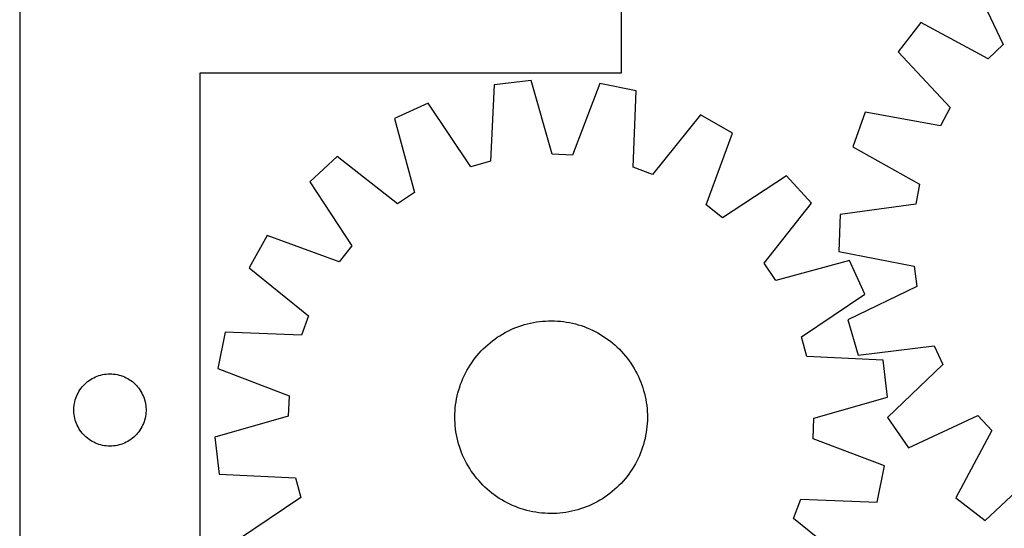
# Model space of a CAD drawing. Header units: millimetres. Extents: x 7 to 1493, y 7 to 2993.
# Tile 6 of 15: x 7 to 416, y 2400 to 2611. Entities that reach past the tile are written whole.
import ezdxf

# ---------------------------------------------------------------- set-up
doc = ezdxf.new("R2010")
doc.units = ezdxf.units.MM
doc.layers.add('CUT', color=7, linetype='CONTINUOUS', true_color=0x000000)

msp = doc.modelspace()

# ---------------------------------------------------------------- linework, layer by layer
at = {"layer": 'CUT'}
for p, q in [((6.578085, 2689.33474), (6.578085, 2389.33474)), ((256.578085, 2589.33474), (256.578085, 2689.33474)), ((401.718739, 2629.857064), (415.163263, 2601.07826)), ((380.968278, 2610.264101), (371.571317, 2598.081011)), ((408.928898, 2595.19166), (380.968278, 2610.264101)), ((371.571317, 2598.081011), (393.250958, 2574.865329)), ((415.163263, 2601.07826), (408.928898, 2595.19166)), ((81.578085, 2389.33474), (81.578085, 2589.33474)), ((81.578085, 2589.33474), (256.578085, 2589.33474)), ((219.070749, 2586.10334), (203.785416, 2584.345751)), ((227.759816, 2555.550519), (219.070749, 2586.10334)), ((203.785416, 2584.345751), (202.257685, 2552.618148)), ((247.583709, 2584.888037), (236.326382, 2555.185388)), ((262.66405, 2581.836176), (247.583709, 2584.888037)), ((261.486503, 2550.093647), (262.66405, 2581.836176)), ((176.29243, 2576.690584), (162.298339, 2570.295589)), ((193.997565, 2550.318194), (176.29243, 2576.690584)), ((393.250958, 2574.865329), (389.140785, 2567.340315)), ((162.298339, 2570.295589), (170.64975, 2539.648751)), ((289.405937, 2571.869365), (269.52096, 2547.099172)), ((302.805117, 2564.306791), (289.405937, 2571.869365)), ((357.891014, 2573.034751), (352.718755, 2558.544124)), ((389.140785, 2567.340315), (357.891014, 2573.034751)), ((291.876222, 2534.481734), (302.805117, 2564.306791)), ((352.718755, 2558.544124), (380.511359, 2543.164076)), ((138.516533, 2554.519293), (127.183523, 2544.11288)), ((163.504633, 2534.908847), (138.516533, 2554.519293)), ((236.326382, 2555.185388), (227.759816, 2555.550519)), ((202.257685, 2552.618148), (193.997565, 2550.318194)), ((269.52096, 2547.099172), (261.486503, 2550.093647)), ((325.158248, 2546.564092), (298.5921, 2529.151035)), ((335.564661, 2535.231083), (325.158248, 2546.564092)), ((127.183523, 2544.11288), (144.59658, 2517.546732)), ((380.511359, 2543.164076), (378.92771, 2534.737248)), ((170.64975, 2539.648751), (163.504633, 2534.908847)), ((298.5921, 2529.151035), (291.876222, 2534.481734)), ((315.954215, 2510.242982), (335.564661, 2535.231083)), ((378.92771, 2534.737248), (347.447734, 2530.496269)), ((347.447734, 2530.496269), (347.006473, 2515.116547)), ((109.440825, 2521.759749), (101.878251, 2508.360569)), ((139.265882, 2510.830854), (109.440825, 2521.759749)), ((144.59658, 2517.546732), (139.265882, 2510.830854)), ((347.006473, 2515.116547), (378.191507, 2509.07764)), ((101.878251, 2508.360569), (126.648444, 2488.475592)), ((320.694119, 2503.097866), (315.954215, 2510.242982)), ((351.340957, 2511.449277), (320.694119, 2503.097866)), ((357.735952, 2497.455185), (351.340957, 2511.449277)), ((378.191507, 2509.07764), (379.289399, 2500.573876)), ((379.289399, 2500.573876), (350.660698, 2486.812617)), ((331.363562, 2479.750051), (357.735952, 2497.455185)), ((126.648444, 2488.475592), (123.653969, 2480.441135)), ((211.632804, 2483.113961), (212.795331, 2483.59097)), ((212.795331, 2483.59097), (213.972268, 2484.031228)), ((213.972268, 2484.031228), (215.162453, 2484.4343)), ((215.162453, 2484.4343), (216.364711, 2484.799788)), ((216.364711, 2484.799788), (217.577856, 2485.127333)), ((217.577856, 2485.127333), (218.800691, 2485.41661)), ((218.800691, 2485.41661), (220.032009, 2485.667334)), ((220.032009, 2485.667334), (221.270595, 2485.879258)), ((221.270595, 2485.879258), (222.515227, 2486.052172)), ((222.515227, 2486.052172), (223.764675, 2486.185907)), ((223.764675, 2486.185907), (225.017708, 2486.280329)), ((225.017708, 2486.280329), (226.273089, 2486.335345)), ((226.273089, 2486.335345), (227.529578, 2486.350902)), ((227.529578, 2486.350902), (228.785936, 2486.326985)), ((228.785936, 2486.326985), (230.040922, 2486.263616)), ((230.040922, 2486.263616), (231.293299, 2486.160858)), ((231.293299, 2486.160858), (232.54183, 2486.018812)), ((232.54183, 2486.018812), (233.785283, 2485.83762)), ((233.785283, 2485.83762), (235.022432, 2485.617459)), ((235.022432, 2485.617459), (236.252054, 2485.358546)), ((236.252054, 2485.358546), (237.472937, 2485.061139)), ((237.472937, 2485.061139), (238.683876, 2484.725529)), ((238.683876, 2484.725529), (239.883675, 2484.352048)), ((239.883675, 2484.352048), (241.071152, 2483.941065)), ((241.071152, 2483.941065), (242.245133, 2483.492985)), ((242.245133, 2483.492985), (243.40446, 2483.008251)), ((350.660698, 2486.812617), (354.993629, 2472.049276)), ((91.91144, 2481.618682), (88.859579, 2466.538341)), ((123.653969, 2480.441135), (91.91144, 2481.618682)), ((203.992881, 2478.78985), (205.023354, 2479.508969)), ((205.023354, 2479.508969), (206.075907, 2480.195365)), ((206.075907, 2480.195365), (207.149501, 2480.848361)), ((207.149501, 2480.848361), (208.243076, 2481.467312)), ((208.243076, 2481.467312), (209.355553, 2482.051607)), ((209.355553, 2482.051607), (210.485834, 2482.600671)), ((210.485834, 2482.600671), (211.632804, 2483.113961)), ((243.40446, 2483.008251), (244.547989, 2482.48734)), ((244.547989, 2482.48734), (245.674592, 2481.930768)), ((245.674592, 2481.930768), (246.783156, 2481.339082)), ((246.783156, 2481.339082), (247.872588, 2480.712868)), ((247.872588, 2480.712868), (248.941813, 2480.052743)), ((248.941813, 2480.052743), (249.989775, 2479.359358)), ((249.989775, 2479.359358), (251.015441, 2478.633399)), ((333.663516, 2471.489931), (331.363562, 2479.750051)), ((199.206483, 2474.729345), (200.111775, 2475.600811)), ((200.111775, 2475.600811), (201.043993, 2476.443412)), ((201.043993, 2476.443412), (202.002218, 2477.256315)), ((202.002218, 2477.256315), (202.985504, 2478.038719)), ((202.985504, 2478.038719), (203.992881, 2478.78985)), ((251.015441, 2478.633399), (252.017797, 2477.87558)), ((252.017797, 2477.87558), (252.995855, 2477.086651)), ((252.995855, 2477.086651), (253.948649, 2476.267389)), ((253.948649, 2476.267389), (254.87524, 2475.418604)), ((254.87524, 2475.418604), (255.774713, 2474.541133)), ((354.993629, 2472.049276), (386.518484, 2475.942639)), ((386.518484, 2475.942639), (390.19045, 2468.194346)), ((195.872036, 2470.972429), (196.660965, 2471.950487)), ((196.660965, 2471.950487), (197.480226, 2472.903281)), ((197.480226, 2472.903281), (198.329012, 2473.829872)), ((198.329012, 2473.829872), (199.206483, 2474.729345)), ((255.774713, 2474.541133), (256.646179, 2473.635841)), ((256.646179, 2473.635841), (257.48878, 2472.703623)), ((257.48878, 2472.703623), (258.301683, 2471.745398)), ((258.301683, 2471.745398), (259.084087, 2470.762112)), ((365.391119, 2469.9622), (333.663516, 2471.489931)), ((193.034748, 2466.82722), (193.694873, 2467.896445)), ((193.694873, 2467.896445), (194.388257, 2468.944407)), ((194.388257, 2468.944407), (195.114217, 2469.970073)), ((195.114217, 2469.970073), (195.872036, 2470.972429)), ((259.084087, 2470.762112), (259.835218, 2469.754735)), ((259.835218, 2469.754735), (260.554337, 2468.724262)), ((260.554337, 2468.724262), (261.240733, 2467.671709)), ((261.240733, 2467.671709), (261.893729, 2466.598115)), ((367.148708, 2454.676866), (365.391119, 2469.9622)), ((390.19045, 2468.194346), (367.2154, 2446.259856)), ((37.371678, 2462.752046), (38.071276, 2463.079493)), ((38.071276, 2463.079493), (38.786803, 2463.370492)), ((38.786803, 2463.370492), (39.516362, 2463.62427)), ((39.516362, 2463.62427), (40.258018, 2463.840156)), ((40.258018, 2463.840156), (41.009804, 2464.017575)), ((41.009804, 2464.017575), (41.769726, 2464.156058)), ((41.769726, 2464.156058), (42.53577, 2464.255238)), ((42.53577, 2464.255238), (43.305903, 2464.314851)), ((43.305903, 2464.314851), (44.078085, 2464.33474)), ((44.078085, 2464.33474), (44.850266, 2464.314851)), ((44.850266, 2464.314851), (45.6204, 2464.255238)), ((45.6204, 2464.255238), (46.386443, 2464.156058)), ((46.386443, 2464.156058), (47.146366, 2464.017575)), ((47.146366, 2464.017575), (47.898152, 2463.840156)), ((47.898152, 2463.840156), (48.639807, 2463.62427)), ((48.639807, 2463.62427), (49.369366, 2463.370492)), ((49.369366, 2463.370492), (50.084893, 2463.079493)), ((50.084893, 2463.079493), (50.784492, 2462.752046)), ((88.859579, 2466.538341), (118.562228, 2455.281014)), ((190.739365, 2462.359092), (191.260275, 2463.502621)), ((191.260275, 2463.502621), (191.816848, 2464.629224)), ((191.816848, 2464.629224), (192.408533, 2465.737788)), ((192.408533, 2465.737788), (193.034748, 2466.82722)), ((261.893729, 2466.598115), (262.51268, 2465.50454)), ((262.51268, 2465.50454), (263.096975, 2464.392063)), ((263.096975, 2464.392063), (263.646039, 2463.261782)), ((263.646039, 2463.261782), (264.159328, 2462.114811)), ((32.080496, 2458.337954), (32.559878, 2458.943637)), ((32.559878, 2458.943637), (33.069804, 2459.52384)), ((33.069804, 2459.52384), (33.608922, 2460.077022)), ((33.608922, 2460.077022), (34.175803, 2460.601719)), ((34.175803, 2460.601719), (34.768943, 2461.096537)), ((34.768943, 2461.096537), (35.386768, 2461.560165)), ((35.386768, 2461.560165), (36.027642, 2461.991373)), ((36.027642, 2461.991373), (36.689864, 2462.389018)), ((36.689864, 2462.389018), (37.371678, 2462.752046)), ((50.784492, 2462.752046), (51.466306, 2462.389018)), ((51.466306, 2462.389018), (52.128528, 2461.991373)), ((52.128528, 2461.991373), (52.769401, 2461.560165)), ((52.769401, 2461.560165), (53.387227, 2461.096537)), ((53.387227, 2461.096537), (53.980367, 2460.601719)), ((53.980367, 2460.601719), (54.547247, 2460.077022)), ((54.547247, 2460.077022), (55.086365, 2459.52384)), ((55.086365, 2459.52384), (55.596291, 2458.943637)), ((55.596291, 2458.943637), (56.075673, 2458.337954)), ((189.022087, 2457.638508), (189.395568, 2458.838307)), ((189.395568, 2458.838307), (189.806551, 2460.025784)), ((189.806551, 2460.025784), (190.25463, 2461.199765)), ((190.25463, 2461.199765), (190.739365, 2462.359092)), ((264.159328, 2462.114811), (264.636338, 2460.952284)), ((264.636338, 2460.952284), (265.076596, 2459.775348)), ((265.076596, 2459.775348), (265.479668, 2458.585163)), ((29.910746, 2454.262875), (30.183225, 2454.985658)), ((30.183225, 2454.985658), (30.492551, 2455.693456)), ((30.492551, 2455.693456), (30.837903, 2456.384391)), ((30.837903, 2456.384391), (31.218365, 2457.056632)), ((31.218365, 2457.056632), (31.63293, 2457.708395)), ((31.63293, 2457.708395), (32.080496, 2458.337954)), ((56.075673, 2458.337954), (56.52324, 2457.708395)), ((56.52324, 2457.708395), (56.937804, 2457.056632)), ((56.937804, 2457.056632), (57.318267, 2456.384391)), ((57.318267, 2456.384391), (57.663619, 2455.693456)), ((57.663619, 2455.693456), (57.972944, 2454.985658)), ((57.972944, 2454.985658), (58.245423, 2454.262875)), ((118.562228, 2455.281014), (118.197096, 2446.714448)), ((188.130157, 2453.977064), (188.389069, 2455.206686)), ((188.389069, 2455.206686), (188.686477, 2456.427569)), ((188.686477, 2456.427569), (189.022087, 2457.638508)), ((265.479668, 2458.585163), (265.845156, 2457.382905)), ((265.845156, 2457.382905), (266.172701, 2456.16976)), ((266.172701, 2456.16976), (266.461978, 2454.946924)), ((266.461978, 2454.946924), (266.712702, 2453.715606)), ((29.122822, 2450.492372), (29.202245, 2451.260715)), ((29.202245, 2451.260715), (29.321116, 2452.023951)), ((29.321116, 2452.023951), (29.479119, 2452.780056)), ((29.479119, 2452.780056), (29.675837, 2453.527024)), ((29.675837, 2453.527024), (29.910746, 2454.262875)), ((58.245423, 2454.262875), (58.480333, 2453.527024)), ((58.480333, 2453.527024), (58.67705, 2452.780056)), ((58.67705, 2452.780056), (58.835054, 2452.023951)), ((58.835054, 2452.023951), (58.953925, 2451.260715)), ((58.953925, 2451.260715), (59.033348, 2450.492372)), ((187.586758, 2450.247931), (187.728804, 2451.496462)), ((187.728804, 2451.496462), (187.909996, 2452.739915)), ((187.909996, 2452.739915), (188.130157, 2453.977064)), ((266.712702, 2453.715606), (266.924626, 2452.47702)), ((266.924626, 2452.47702), (267.09754, 2451.232389)), ((267.09754, 2451.232389), (267.231275, 2449.98294)), ((336.595887, 2445.987799), (367.148708, 2454.676866)), ((29.083058, 2449.720958), (29.122822, 2450.492372)), ((29.083058, 2448.948521), (29.083058, 2449.720958)), ((29.122822, 2448.177108), (29.083058, 2448.948521)), ((29.202245, 2447.408764), (29.122822, 2448.177108)), ((29.321116, 2446.645528), (29.202245, 2447.408764)), ((29.479119, 2445.889424), (29.321116, 2446.645528)), ((58.835054, 2446.645528), (58.67705, 2445.889424)), ((58.953925, 2447.408764), (58.835054, 2446.645528)), ((59.033348, 2448.177108), (58.953925, 2447.408764)), ((59.033348, 2450.492372), (59.073112, 2449.720958)), ((59.073112, 2448.948521), (59.033348, 2448.177108)), ((59.073112, 2449.720958), (59.073112, 2448.948521)), ((118.197096, 2446.714448), (87.644275, 2438.025381)), ((187.396713, 2446.48421), (187.420631, 2447.740568)), ((187.420631, 2447.740568), (187.484, 2448.995554)), ((187.484, 2448.995554), (187.586758, 2450.247931)), ((267.231275, 2449.98294), (267.325697, 2448.729907)), ((267.325697, 2448.729907), (267.380713, 2447.474527)), ((267.380713, 2447.474527), (267.39627, 2446.218038)), ((375.898385, 2433.558033), (404.677189, 2447.002557)), ((404.677189, 2447.002557), (410.563789, 2440.768193)), ((29.675837, 2445.142455), (29.479119, 2445.889424)), ((29.910746, 2444.406604), (29.675837, 2445.142455)), ((30.183225, 2443.683821), (29.910746, 2444.406604)), ((30.492551, 2442.976024), (30.183225, 2443.683821)), ((30.837903, 2442.285089), (30.492551, 2442.976024)), ((57.663619, 2442.976024), (57.318267, 2442.285089)), ((57.972944, 2443.683821), (57.663619, 2442.976024)), ((58.245423, 2444.406604), (57.972944, 2443.683821)), ((58.480333, 2445.142455), (58.245423, 2444.406604)), ((58.67705, 2445.889424), (58.480333, 2445.142455)), ((187.41227, 2445.227721), (187.396713, 2446.48421)), ((187.467287, 2443.97234), (187.41227, 2445.227721)), ((187.561709, 2442.719307), (187.467287, 2443.97234)), ((187.695443, 2441.469859), (187.561709, 2442.719307)), ((267.206226, 2442.454317), (267.06418, 2441.205786)), ((267.308983, 2443.706694), (267.206226, 2442.454317)), ((267.372353, 2444.96168), (267.308983, 2443.706694)), ((267.39627, 2446.218038), (267.372353, 2444.96168)), ((336.230756, 2437.421233), (336.595887, 2445.987799)), ((367.2154, 2446.259856), (375.898385, 2433.558033)), ((31.218365, 2441.612848), (30.837903, 2442.285089)), ((31.63293, 2440.961084), (31.218365, 2441.612848)), ((32.080496, 2440.331525), (31.63293, 2440.961084)), ((32.559878, 2439.725842), (32.080496, 2440.331525)), ((33.069804, 2439.14564), (32.559878, 2439.725842)), ((33.608922, 2438.592457), (33.069804, 2439.14564)), ((34.175803, 2438.067761), (33.608922, 2438.592457)), ((54.547247, 2438.592457), (53.980367, 2438.067761)), ((55.086365, 2439.14564), (54.547247, 2438.592457)), ((55.596291, 2439.725842), (55.086365, 2439.14564)), ((56.075673, 2440.331525), (55.596291, 2439.725842)), ((56.52324, 2440.961084), (56.075673, 2440.331525)), ((56.937804, 2441.612848), (56.52324, 2440.961084)), ((57.318267, 2442.285089), (56.937804, 2441.612848)), ((187.868358, 2440.225227), (187.695443, 2441.469859)), ((188.080281, 2438.986641), (187.868358, 2440.225227)), ((188.331006, 2437.755323), (188.080281, 2438.986641)), ((266.662827, 2438.725184), (266.403914, 2437.495562)), ((266.882988, 2439.962332), (266.662827, 2438.725184)), ((267.06418, 2441.205786), (266.882988, 2439.962332)), ((410.563789, 2440.768193), (395.491348, 2412.807573)), ((34.768943, 2437.572943), (34.175803, 2438.067761)), ((35.386768, 2437.109315), (34.768943, 2437.572943)), ((36.027642, 2436.678106), (35.386768, 2437.109315)), ((36.689864, 2436.280461), (36.027642, 2436.678106)), ((37.371678, 2435.917433), (36.689864, 2436.280461)), ((38.071276, 2435.589986), (37.371678, 2435.917433)), ((38.786803, 2435.298987), (38.071276, 2435.589986)), ((39.516362, 2435.045209), (38.786803, 2435.298987)), ((40.258018, 2434.829324), (39.516362, 2435.045209)), ((41.009804, 2434.651904), (40.258018, 2434.829324)), ((41.769726, 2434.513421), (41.009804, 2434.651904)), ((42.53577, 2434.414242), (41.769726, 2434.513421)), ((43.305903, 2434.354628), (42.53577, 2434.414242)), ((44.078085, 2434.33474), (43.305903, 2434.354628)), ((44.850266, 2434.354628), (44.078085, 2434.33474)), ((45.6204, 2434.414242), (44.850266, 2434.354628)), ((46.386443, 2434.513421), (45.6204, 2434.414242)), ((47.146366, 2434.651904), (46.386443, 2434.513421)), ((47.898152, 2434.829324), (47.146366, 2434.651904)), ((48.639807, 2435.045209), (47.898152, 2434.829324)), ((49.369366, 2435.298987), (48.639807, 2435.045209)), ((50.084893, 2435.589986), (49.369366, 2435.298987)), ((50.784492, 2435.917433), (50.084893, 2435.589986)), ((51.466306, 2436.280461), (50.784492, 2435.917433)), ((52.128528, 2436.678106), (51.466306, 2436.280461)), ((52.769401, 2437.109315), (52.128528, 2436.678106)), ((53.387227, 2437.572943), (52.769401, 2437.109315)), ((53.980367, 2438.067761), (53.387227, 2437.572943)), ((87.644275, 2438.025381), (89.401865, 2422.740048)), ((188.620283, 2436.532488), (188.331006, 2437.755323)), ((188.947827, 2435.319343), (188.620283, 2436.532488)), ((189.313316, 2434.117085), (188.947827, 2435.319343)), ((265.770897, 2435.06374), (265.397416, 2433.86394)), ((266.106507, 2436.274679), (265.770897, 2435.06374)), ((266.403914, 2437.495562), (266.106507, 2436.274679)), ((365.933405, 2426.163907), (336.230756, 2437.421233)), ((189.716388, 2432.9269), (189.313316, 2434.117085)), ((190.156646, 2431.749963), (189.716388, 2432.9269)), ((190.633655, 2430.587436), (190.156646, 2431.749963)), ((191.146945, 2429.440466), (190.633655, 2430.587436)), ((264.053619, 2430.343156), (263.532708, 2429.199627)), ((264.538353, 2431.502483), (264.053619, 2430.343156)), ((264.986433, 2432.676464), (264.538353, 2431.502483)), ((265.397416, 2433.86394), (264.986433, 2432.676464)), ((191.696008, 2428.310185), (191.146945, 2429.440466)), ((192.280304, 2427.197708), (191.696008, 2428.310185)), ((192.899255, 2426.104133), (192.280304, 2427.197708)), ((193.552251, 2425.030539), (192.899255, 2426.104133)), ((262.38445, 2426.964459), (261.758236, 2425.875027)), ((262.976136, 2428.073024), (262.38445, 2426.964459)), ((263.532708, 2429.199627), (262.976136, 2428.073024)), ((362.881544, 2411.083566), (365.933405, 2426.163907)), ((89.401865, 2422.740048), (121.129468, 2421.212317)), ((194.238647, 2423.977986), (193.552251, 2425.030539)), ((194.957765, 2422.947513), (194.238647, 2423.977986)), ((195.708897, 2421.940136), (194.957765, 2422.947513)), ((259.678767, 2422.732175), (258.920948, 2421.729819)), ((260.404726, 2423.75784), (259.678767, 2422.732175)), ((261.098111, 2424.805803), (260.404726, 2423.75784)), ((261.758236, 2425.875027), (261.098111, 2424.805803)), ((407.674438, 2403.410611), (430.89012, 2425.090253)), ((121.129468, 2421.212317), (123.429422, 2412.952197)), ((196.491301, 2420.95685), (195.708897, 2421.940136)), ((197.304204, 2419.998625), (196.491301, 2420.95685)), ((198.146805, 2419.066407), (197.304204, 2419.998625)), ((199.018271, 2418.161115), (198.146805, 2419.066407)), ((199.917744, 2417.283644), (199.018271, 2418.161115)), ((255.586501, 2417.972903), (254.681209, 2417.101437)), ((256.463972, 2418.872376), (255.586501, 2417.972903)), ((257.312757, 2419.798966), (256.463972, 2418.872376)), ((258.132019, 2420.751761), (257.312757, 2419.798966)), ((258.920948, 2421.729819), (258.132019, 2420.751761)), ((200.844334, 2416.434858), (199.917744, 2417.283644)), ((201.797129, 2415.615597), (200.844334, 2416.434858)), ((202.775187, 2414.826668), (201.797129, 2415.615597)), ((203.777543, 2414.068849), (202.775187, 2414.826668)), ((204.803208, 2413.342889), (203.777543, 2414.068849)), ((250.800103, 2413.912397), (249.76963, 2413.193279)), ((251.80748, 2414.663529), (250.800103, 2413.912397)), ((252.790766, 2415.445933), (251.80748, 2414.663529)), ((253.748991, 2416.258836), (252.790766, 2415.445933)), ((254.681209, 2417.101437), (253.748991, 2416.258836)), ((123.429422, 2412.952197), (97.057032, 2395.247062)), ((205.851171, 2412.649505), (204.803208, 2413.342889)), ((206.920395, 2411.98938), (205.851171, 2412.649505)), ((208.009827, 2411.363165), (206.920395, 2411.98938)), ((209.118392, 2410.77148), (208.009827, 2411.363165)), ((210.244995, 2410.214907), (209.118392, 2410.77148)), ((211.388524, 2409.693997), (210.244995, 2410.214907)), ((244.307149, 2410.101577), (243.160179, 2409.588287)), ((245.437431, 2410.65064), (244.307149, 2410.101577)), ((246.549908, 2411.234936), (245.437431, 2410.65064)), ((247.643483, 2411.853887), (246.549908, 2411.234936)), ((248.717077, 2412.506883), (247.643483, 2411.853887)), ((249.76963, 2413.193279), (248.717077, 2412.506883)), ((328.14454, 2404.226656), (331.139015, 2412.261113)), ((331.139015, 2412.261113), (362.881544, 2411.083566)), ((395.491348, 2412.807573), (407.674438, 2403.410611)), ((212.547851, 2409.209262), (211.388524, 2409.693997)), ((213.721832, 2408.761183), (212.547851, 2409.209262)), ((214.909308, 2408.3502), (213.721832, 2408.761183)), ((216.109108, 2407.976719), (214.909308, 2408.3502)), ((217.320047, 2407.641109), (216.109108, 2407.976719)), ((218.54093, 2407.343701), (217.320047, 2407.641109)), ((219.770552, 2407.084789), (218.54093, 2407.343701)), ((221.0077, 2406.864628), (219.770552, 2407.084789)), ((222.251154, 2406.683436), (221.0077, 2406.864628)), ((223.499685, 2406.54139), (222.251154, 2406.683436)), ((224.752062, 2406.438632), (223.499685, 2406.54139)), ((226.007048, 2406.375263), (224.752062, 2406.438632)), ((227.263406, 2406.351345), (226.007048, 2406.375263)), ((228.519895, 2406.366902), (227.263406, 2406.351345)), ((229.775275, 2406.421919), (228.519895, 2406.366902)), ((231.028308, 2406.516341), (229.775275, 2406.421919)), ((232.277757, 2406.650075), (231.028308, 2406.516341)), ((233.522388, 2406.82299), (232.277757, 2406.650075)), ((234.760974, 2407.034914), (233.522388, 2406.82299)), ((235.992292, 2407.285638), (234.760974, 2407.034914)), ((237.215127, 2407.574915), (235.992292, 2407.285638)), ((238.428273, 2407.902459), (237.215127, 2407.574915)), ((239.630531, 2408.267948), (238.428273, 2407.902459)), ((240.820716, 2408.67102), (239.630531, 2408.267948)), ((241.997652, 2409.111278), (240.820716, 2408.67102)), ((243.160179, 2409.588287), (241.997652, 2409.111278)), ((352.914733, 2384.341679), (328.14454, 2404.226656))]:
    msp.add_line(p, q, dxfattribs=at)

doc.saveas('drawing.dxf')
